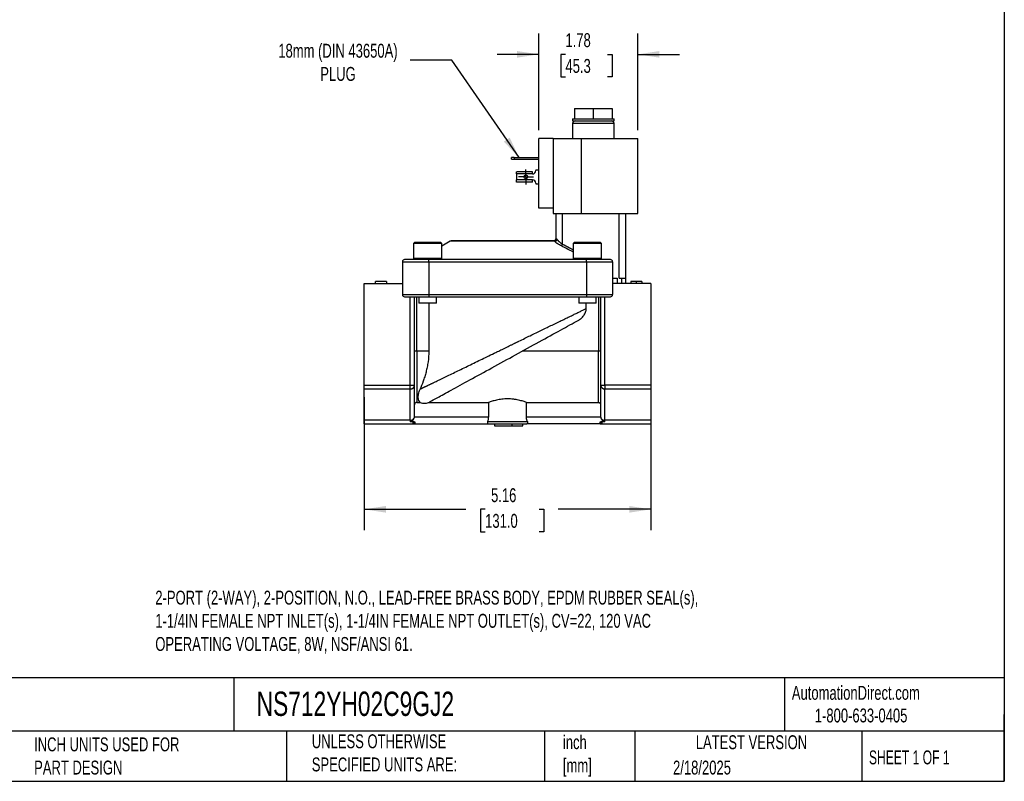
# Model space of a CAD drawing. Header units: inches. Extents: x 0.7 to 32.2, y 0.7 to 24.8.
# Tile 3 of 4: x 14.5 to 32.2, y 0.7 to 14.4. Entities that reach past the tile are written whole.
import ezdxf

# ---------------------------------------------------------------- set-up
doc = ezdxf.new("R2010")
doc.units = ezdxf.units.IN
doc.header["$LTSCALE"] = 3
doc.header["$MEASUREMENT"] = 0
doc.linetypes.add('SLD-Center', pattern=[0.75, 0.6, -0.05, 0.05, -0.05])
doc.linetypes.add('SLD-Solid', pattern=[0])
doc.layers.add('CENTER', color=40, linetype='SLD-Center')
doc.layers.add('DIMENSIONS', color=140, linetype='SLD-Solid', lineweight=25)
doc.layers.add('TEXT', color=140, linetype='SLD-Solid', lineweight=25)
doc.styles.add('SLDTEXTSTYLE0', font='TXT', dxfattribs={"width": 0.7})
doc.styles.add('SLDTEXTSTYLE1', font='TXT', dxfattribs={"width": 0.65})
doc.dimstyles.new('SLDDIMSTYLE0', dxfattribs={"dimtxt": 0.254883, "dimasz": 0.39, "dimexe": 0, "dimexo": 0.0625, "dimgap": 0.063721, "dimtad": 0, "dimtih": 1, "dimtoh": 1, "dimrnd": 1e-09, "dimzin": 12, "dimdsep": 46, "dimtxsty": 'SLDTEXTSTYLE0', "dimsah": 1, "dimcen": 0.09, "dimadec": 0, "dimazin": 3, "dimtfac": 1, "dimtmove": 0, "dimatfit": 0, "dimfxl": 0, "dimfrac": 2, "dimtolj": 1, "dimtzin": 12, "dimarcsym": 0})
doc.dimstyles.new('SLDDIMSTYLE1', dxfattribs={"dimtxt": 0.254883, "dimasz": 0.39, "dimexe": 0, "dimexo": 0.0625, "dimgap": 0.063721, "dimtad": 0, "dimtih": 1, "dimtoh": 1, "dimrnd": 1e-09, "dimzin": 12, "dimdsep": 46, "dimtxsty": 'SLDTEXTSTYLE0', "dimsah": 1, "dimcen": 0.09, "dimadec": 0, "dimazin": 3, "dimtfac": 1, "dimtofl": 0, "dimtmove": 0, "dimatfit": 3, "dimfxl": 0, "dimfrac": 2, "dimtolj": 1, "dimtzin": 12, "dimarcsym": 0})
doc.dimstyles.new('SLDDIMSTYLE3', dxfattribs={"dimtxt": 0.18, "dimasz": 0.39, "dimexe": 0, "dimexo": 0.0625, "dimgap": 0, "dimtad": 0, "dimtih": 1, "dimtoh": 1, "dimdec": 0, "dimrnd": 1e-09, "dimzin": 0, "dimdsep": 46, "dimtxsty": 'Standard', "dimsah": 1, "dimcen": 0.09, "dimadec": 0, "dimazin": 0, "dimtfac": 0.39, "dimtdec": 0, "dimtofl": 0, "dimtmove": 0, "dimatfit": 3, "dimfxl": 0, "dimfrac": 2, "dimtolj": 1, "dimtzin": 0, "dimarcsym": 0})

# ---------------------------------------------------------------- blocks, each defined once
blk = doc.blocks.new('_D_5')
at = {"layer": 'DIMENSIONS'}
for p, q in [((20.738, 7.656), (20.738, 5.266)), ((25.895, 7.506), (25.895, 5.266)), ((20.738, 5.641), (22.569, 5.641)), ((22.914, 5.641), (22.828, 5.641)), ((22.828, 5.641), (22.828, 5.236)), ((23.883, 5.641), (23.969, 5.641)), ((23.969, 5.641), (23.969, 5.236)), ((25.895, 5.641), (24.229, 5.641)), ((22.828, 5.236), (22.914, 5.236)), ((23.969, 5.236), (23.883, 5.236))]:
    blk.add_line(p, q, dxfattribs=at)
for points in [[(20.738, 5.641), (21.128, 5.581), (21.128, 5.701)], [(25.895, 5.641), (25.505, 5.701), (25.505, 5.581)]]:
    blk.add_solid(points, dxfattribs=at)
at = {"layer": 'DIMENSIONS', "char_height": 0.25, "attachment_point": 1, "style": 'SLDTEXTSTYLE0'}
for s, insert in [('5.16', (23.02, 6.02)), ('131.0', (22.914, 5.558))]:
    blk.add_mtext(s, dxfattribs=dict(at, insert=insert))
blk = doc.blocks.new('_D_6')
at = {"layer": 'DIMENSIONS'}
for p, q in [((23.877, 12.459), (23.877, 14.197)), ((25.659, 12.459), (25.659, 14.197)), ((23.877, 13.822), (23.127, 13.822)), ((24.358, 13.822), (24.273, 13.822)), ((24.273, 13.822), (24.273, 13.417)), ((25.116, 13.822), (25.201, 13.822)), ((25.201, 13.822), (25.201, 13.417)), ((25.659, 13.822), (26.409, 13.822)), ((24.273, 13.417), (24.358, 13.417)), ((25.201, 13.417), (25.116, 13.417))]:
    blk.add_line(p, q, dxfattribs=at)
for points in [[(23.877, 13.822), (23.487, 13.882), (23.487, 13.762)], [(25.659, 13.822), (26.049, 13.762), (26.049, 13.882)]]:
    blk.add_solid(points, dxfattribs=at)
at = {"layer": 'DIMENSIONS', "char_height": 0.25, "attachment_point": 1, "style": 'SLDTEXTSTYLE0'}
for s, insert in [('1.78', (24.358, 14.202)), ('45.3', (24.358, 13.739))]:
    blk.add_mtext(s, dxfattribs=dict(at, insert=insert))
blk = doc.blocks.new('SW_CENTERMARKSYMBOL_2')
at = {"layer": 'CENTER', "color": 0}
for p, q in [((-0.1, 0), (-0.1335, 0)), ((0, 0), (-0.1, 0)), ((0, 0.1), (0, 0.1335)), ((0, 0), (0, 0.1)), ((0, 0), (0, -0.1)), ((0, 0), (0.1, 0)), ((0.1, 0), (0.1335, 0)), ((0, -0.1), (0, -0.1335))]:
    blk.add_line(p, q, dxfattribs=at)

msp = doc.modelspace()

# ---------------------------------------------------------------- linework, layer by layer
for p, q in [((24.519, 12.849), (24.519, 12.663)), ((24.519, 12.849), (24.859, 12.849)), ((24.859, 12.849), (24.859, 12.663)), ((24.859, 12.849), (25.2, 12.849)), ((25.2, 12.849), (25.2, 12.663)), ((24.486, 12.663), (24.486, 12.626)), ((24.486, 12.663), (24.519, 12.663)), ((24.486, 12.626), (25.232, 12.626)), ((24.486, 12.576), (24.486, 12.309)), ((25.232, 12.576), (24.486, 12.576)), ((24.519, 12.663), (24.557, 12.663)), ((24.557, 12.663), (24.821, 12.663)), ((24.821, 12.663), (24.859, 12.663)), ((24.859, 12.663), (24.898, 12.663)), ((24.898, 12.663), (25.161, 12.663)), ((25.161, 12.663), (25.2, 12.663)), ((25.2, 12.663), (25.232, 12.663)), ((25.232, 12.626), (25.232, 12.663)), ((25.232, 12.309), (25.232, 12.576)), ((23.877, 11.059), (23.877, 12.309)), ((24.137, 12.309), (23.877, 12.309)), ((24.137, 12.309), (24.137, 11.059)), ((24.137, 12.309), (24.638, 12.309)), ((24.638, 12.309), (24.638, 10.959)), ((24.638, 12.309), (25.659, 12.309)), ((25.659, 10.959), (25.659, 12.309)), ((23.386, 11.936), (23.386, 11.968)), ((23.436, 11.968), (23.386, 11.968)), ((23.386, 11.936), (23.436, 11.936)), ((23.436, 11.968), (23.436, 11.936)), ((23.436, 11.968), (23.877, 11.968)), ((23.436, 11.936), (23.877, 11.936)), ((23.477, 11.671), (23.477, 11.709)), ((23.763, 11.712), (23.485, 11.712)), ((23.763, 11.671), (23.763, 11.712)), ((23.823, 11.743), (23.823, 11.731)), ((23.823, 11.743), (23.877, 11.743)), ((23.763, 11.671), (23.477, 11.671)), ((23.477, 11.671), (23.477, 11.564)), ((23.763, 11.564), (23.477, 11.564)), ((23.477, 11.526), (23.477, 11.564)), ((23.763, 11.523), (23.485, 11.523)), ((23.763, 11.523), (23.763, 11.564)), ((23.823, 11.504), (23.823, 11.493)), ((23.823, 11.493), (23.877, 11.493)), ((24.137, 11.059), (23.877, 11.059)), ((24.137, 11.059), (24.137, 10.959)), ((24.137, 10.959), (24.638, 10.959)), ((24.183, 10.959), (24.183, 10.506)), ((24.301, 10.959), (24.301, 10.411)), ((24.638, 10.959), (25.359, 10.959)), ((25.324, 9.797), (25.324, 10.959)), ((25.359, 10.959), (25.434, 10.959)), ((25.434, 10.959), (25.659, 10.959)), ((25.443, 9.797), (25.443, 10.959)), ((22.283, 10.461), (22.135, 10.371)), ((24.16, 10.461), (22.283, 10.461)), ((23.317, 10.467), (22.304, 10.467)), ((24.183, 10.506), (24.191, 10.506)), ((21.649, 10.447), (21.624, 10.421)), ((21.624, 10.421), (21.624, 10.158)), ((22.135, 10.421), (21.624, 10.421)), ((21.649, 10.447), (22.11, 10.447)), ((22.135, 10.421), (22.11, 10.447)), ((22.135, 10.158), (22.135, 10.421)), ((24.301, 10.411), (24.284, 10.378)), ((24.523, 10.447), (24.498, 10.421)), ((24.498, 10.421), (24.498, 10.158)), ((25.009, 10.421), (24.498, 10.421)), ((24.523, 10.447), (24.984, 10.447)), ((25.009, 10.421), (24.984, 10.447)), ((25.009, 10.158), (25.009, 10.421)), ((21.899, 10.132), (21.466, 10.132)), ((21.624, 10.158), (21.649, 10.132)), ((21.624, 10.158), (22.135, 10.158)), ((21.899, 10.093), (21.899, 10.132)), ((24.734, 10.132), (21.899, 10.132)), ((22.11, 10.132), (22.135, 10.158)), ((22.116, 10.138), (24.518, 10.138)), ((24.498, 10.158), (24.523, 10.132)), ((24.498, 10.158), (25.009, 10.158)), ((24.734, 10.093), (24.734, 10.132)), ((25.167, 10.132), (24.734, 10.132)), ((24.984, 10.132), (25.009, 10.158)), ((21.427, 10.093), (21.899, 10.093)), ((21.427, 10.093), (21.427, 9.502)), ((21.899, 10.093), (21.899, 9.502)), ((21.899, 10.093), (24.734, 10.093)), ((24.734, 10.093), (24.734, 9.502)), ((24.734, 10.093), (25.206, 10.093)), ((25.206, 10.093), (25.206, 9.502)), ((25.206, 9.797), (25.285, 9.797)), ((25.285, 9.797), (25.285, 9.699)), ((25.324, 9.797), (25.364, 9.797)), ((25.364, 9.797), (25.364, 9.699)), ((25.364, 9.797), (25.443, 9.797)), ((25.443, 9.699), (25.443, 9.797)), ((20.738, 7.872), (20.738, 9.699)), ((20.738, 9.699), (21.427, 9.699)), ((20.94, 9.699), (20.94, 9.738)), ((21.137, 9.738), (20.94, 9.738)), ((21.137, 9.738), (21.137, 9.699)), ((25.895, 9.699), (25.206, 9.699)), ((25.533, 9.738), (25.533, 9.699)), ((25.633, 9.699), (25.633, 9.738)), ((25.734, 9.738), (25.734, 9.699)), ((25.895, 9.699), (25.895, 7.872)), ((21.427, 9.502), (21.899, 9.502)), ((21.466, 9.463), (21.899, 9.463)), ((21.565, 7.872), (21.565, 9.463)), ((21.643, 7.872), (21.643, 9.463)), ((21.683, 8.486), (21.683, 9.463)), ((21.722, 9.463), (21.722, 9.345)), ((21.899, 9.502), (21.899, 9.463)), ((21.899, 9.502), (24.734, 9.502)), ((21.899, 9.463), (24.734, 9.463)), ((22.037, 9.345), (22.037, 9.463)), ((24.596, 9.463), (24.596, 9.345)), ((24.734, 9.502), (25.206, 9.502)), ((24.734, 9.502), (24.734, 9.463)), ((24.734, 9.463), (25.167, 9.463)), ((24.911, 9.345), (24.911, 9.463)), ((24.95, 9.463), (24.95, 8.486)), ((24.99, 9.463), (24.99, 7.872)), ((25.068, 7.872), (25.068, 9.463)), ((22.037, 9.345), (21.722, 9.345)), ((21.9, 9.345), (21.9, 8.486)), ((24.911, 9.345), (24.596, 9.345)), ((24.733, 9.253), (24.733, 9.345)), ((21.683, 8.486), (21.643, 8.486)), ((21.683, 8.486), (21.683, 7.562)), ((21.9, 8.486), (21.683, 8.486)), ((24.95, 8.486), (23.582, 8.486)), ((24.99, 8.486), (24.95, 8.486)), ((24.95, 7.562), (24.95, 8.486)), ((20.738, 7.872), (21.565, 7.872)), ((20.738, 7.806), (20.738, 7.872)), ((20.738, 7.806), (21.565, 7.806)), ((20.738, 7.242), (20.738, 7.806)), ((21.565, 7.872), (21.643, 7.872)), ((21.565, 7.806), (21.565, 7.872)), ((21.565, 7.242), (21.565, 7.806)), ((21.643, 7.325), (21.643, 7.872)), ((24.99, 7.872), (25.068, 7.872)), ((24.99, 7.872), (24.99, 7.325)), ((25.068, 7.872), (25.068, 7.806)), ((25.895, 7.872), (25.068, 7.872)), ((25.068, 7.806), (25.895, 7.806)), ((25.068, 7.242), (25.068, 7.806)), ((25.895, 7.872), (25.895, 7.806)), ((25.895, 7.806), (25.895, 7.242)), ((21.683, 7.562), (21.748, 7.562)), ((21.896, 7.562), (22.976, 7.562)), ((22.976, 7.562), (22.976, 7.297)), ((23.657, 7.562), (24.95, 7.562)), ((23.657, 7.297), (23.657, 7.562)), ((22.976, 7.297), (21.64, 7.297)), ((24.993, 7.297), (23.657, 7.297)), ((21.565, 7.242), (20.738, 7.242)), ((20.738, 7.179), (20.738, 7.242)), ((20.738, 7.179), (21.644, 7.179)), ((21.565, 7.242), (21.565, 7.214)), ((21.638, 7.214), (21.565, 7.214)), ((21.647, 7.18), (21.647, 7.18)), ((21.647, 7.18), (21.647, 7.18)), ((21.651, 7.21), (21.651, 7.179)), ((21.651, 7.179), (22.971, 7.179)), ((22.96, 7.219), (23.673, 7.219)), ((22.971, 7.179), (23.662, 7.179)), ((23.08, 7.179), (23.08, 7.14)), ((23.08, 7.14), (23.395, 7.14)), ((23.395, 7.179), (23.395, 7.14)), ((23.395, 7.14), (23.592, 7.14)), ((23.592, 7.14), (23.592, 7.179)), ((24.982, 7.179), (23.662, 7.179)), ((24.982, 7.179), (24.982, 7.21)), ((24.986, 7.18), (24.986, 7.18)), ((24.986, 7.18), (24.986, 7.18)), ((24.989, 7.179), (25.895, 7.179)), ((25.068, 7.214), (24.995, 7.214)), ((25.895, 7.242), (25.068, 7.242)), ((25.068, 7.214), (25.068, 7.242)), ((25.895, 7.242), (25.895, 7.179))]:
    msp.add_line(p, q)
msp.add_circle((23.647, 11.618), 0.0335)
for centre, radius, start, end in [((24.536, 12.576), 0.05, 90, 180), ((25.182, 12.576), 0.05, 0, 90), ((23.763, 11.731), 0.06, 270, 0), ((23.763, 11.504), 0.06, 0, 90), ((22.304, 10.427), 0.0394, 90, 121.2637), ((24.143, 10.506), 0.0394, 270, 0), ((24.153, 10.505), 0.0381, 272.1031, 1.959), ((24.161, 10.509), 0.0486, 268.2313, 342.1153), ((21.466, 10.093), 0.0394, 90, 180), ((25.167, 10.093), 0.0394, 0, 90), ((21.466, 9.502), 0.0394, 180, 270), ((25.167, 9.502), 0.0394, 270, 0), ((21.57, 7.879), 0.0733, 265.4655, 354.5999), ((25.063, 7.879), 0.0733, 185.4001, 274.5345), ((21.566, 7.325), 0.0833, 268.6902, 320.2966), ((25.067, 7.325), 0.0833, 219.7034, 271.3098), ((21.628, 7.15), 0.0357, 58.0457, 93.2117), ((21.628, 7.15), 0.0357, 58.2099, 93.198), ((21.651, 7.187), 0.00787, 237.9089, 270), ((24.982, 7.187), 0.00787, 270, 302.0903), ((25.005, 7.15), 0.0357, 86.7883, 121.9545), ((25.005, 7.15), 0.0357, 86.802, 121.7901)]:
    msp.add_arc(centre, radius, start, end)
for points in [[(23.477, 11.709), (23.48, 11.711), (23.482, 11.712), (23.485, 11.712)], [(23.485, 11.523), (23.482, 11.523), (23.48, 11.524), (23.477, 11.526)], [(21.896, 7.562), (21.906, 7.567), (21.917, 7.572), (21.928, 7.578)], [(21.64, 7.297), (21.637, 7.289), (21.634, 7.28), (21.631, 7.272)], [(21.64, 7.297), (21.642, 7.306), (21.643, 7.316), (21.643, 7.325)], [(24.99, 7.325), (24.99, 7.316), (24.991, 7.306), (24.993, 7.297)], [(25.003, 7.272), (24.999, 7.28), (24.996, 7.289), (24.993, 7.297)], [(21.626, 7.186), (21.626, 7.186), (21.626, 7.186), (21.626, 7.186)], [(25.007, 7.186), (25.007, 7.186), (25.007, 7.186), (25.007, 7.186)]]:
    msp.add_open_spline(points, degree=3)
for points, knots in [([(24.154, 10.467), (24.11, 10.467), (24.056, 10.467), (23.934, 10.467), (23.865, 10.467), (23.716, 10.467), (23.637, 10.467), (23.477, 10.467), (23.396, 10.467), (23.317, 10.467)], [0, 0, 0, 0, 0.25, 0.25, 0.5, 0.5, 0.75, 0.75, 1, 1, 1, 1]), ([(24.16, 10.461), (24.159, 10.461), (24.159, 10.462), (24.158, 10.464), (24.157, 10.465), (24.156, 10.465), (24.155, 10.466), (24.155, 10.466), (24.154, 10.467), (24.154, 10.467), (24.154, 10.467)], [0, 0, 0, 0, 0.113375, 0.229147, 0.347835, 0.469911, 0.595803, 0.725894, 0.860525, 1, 1, 1, 1]), ([(24.284, 10.378), (24.272, 10.384), (24.26, 10.39), (24.242, 10.401), (24.236, 10.404), (24.228, 10.409), (24.225, 10.411), (24.22, 10.415), (24.217, 10.416), (24.209, 10.422), (24.204, 10.425), (24.197, 10.431), (24.193, 10.433), (24.189, 10.436), (24.187, 10.438), (24.186, 10.439), (24.175, 10.447), (24.167, 10.454), (24.16, 10.461)], [0, 0, 0, 0, 0.25, 0.25, 0.375, 0.375, 0.4375, 0.4375, 0.5, 0.5, 0.625, 0.625, 0.6875, 0.71875, 0.71875, 0.75, 0.75, 1, 1, 1, 1]), ([(24.191, 10.506), (24.191, 10.506), (24.193, 10.506), (24.194, 10.505), (24.197, 10.504), (24.199, 10.503), (24.201, 10.502), (24.203, 10.5), (24.205, 10.497), (24.207, 10.495), (24.208, 10.495)], [0, 0, 0, 0, 0.130148, 0.257125, 0.381741, 0.504848, 0.627333, 0.750095, 0.874028, 1, 1, 1, 1]), ([(24.208, 10.495), (24.209, 10.493), (24.211, 10.49), (24.215, 10.485), (24.22, 10.479), (24.229, 10.47), (24.238, 10.461), (24.25, 10.45), (24.262, 10.44), (24.276, 10.429), (24.288, 10.42), (24.297, 10.414), (24.301, 10.411)], [0, 0, 0, 0, 0.052034, 0.111239, 0.177617, 0.251167, 0.422941, 0.501144, 0.644993, 0.776055, 0.894371, 1, 1, 1, 1]), ([(24.498, 10.267), (24.463, 10.285), (24.392, 10.323), (24.32, 10.359), (24.284, 10.378)], [0, 0, 0, 0, 0.488932, 1, 1, 1, 1]), ([(24.301, 10.411), (24.344, 10.39), (24.41, 10.356), (24.475, 10.321), (24.498, 10.31)], [0, 0, 0, 0, 0.657621, 1, 1, 1, 1]), ([(25.633, 9.738), (25.629, 9.738), (25.62, 9.738), (25.608, 9.738), (25.597, 9.738), (25.587, 9.738), (25.578, 9.738), (25.57, 9.738), (25.562, 9.738), (25.556, 9.738), (25.55, 9.738), (25.546, 9.738), (25.542, 9.738), (25.538, 9.738), (25.536, 9.738), (25.534, 9.738), (25.533, 9.738), (25.533, 9.738), (25.533, 9.738)], [0, 0, 0, 0, 0.000331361, 0.000638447, 0.000922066, 0.001184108, 0.001423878, 0.001645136, 0.001849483, 0.00203807, 0.002217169, 0.002388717, 0.002557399, 0.002723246, 0.002890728, 0.003062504, 0.003239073, 0.003424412, 0.003424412, 0.003424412, 0.003424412]), ([(25.734, 9.738), (25.734, 9.738), (25.734, 9.738), (25.733, 9.738), (25.731, 9.738), (25.729, 9.738), (25.725, 9.738), (25.721, 9.738), (25.716, 9.738), (25.711, 9.738), (25.704, 9.738), (25.697, 9.738), (25.689, 9.738), (25.679, 9.738), (25.669, 9.738), (25.658, 9.738), (25.646, 9.738), (25.637, 9.738), (25.633, 9.738)], [0, 0, 0, 0, 0.000185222, 0.000361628, 0.000533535, 0.000701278, 0.000868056, 0.001038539, 0.001212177, 0.001393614, 0.001584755, 0.001790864, 0.002013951, 0.002256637, 0.002519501, 0.002803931, 0.003111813, 0.003442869, 0.003442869, 0.003442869, 0.003442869]), ([(23.317, 8.565), (23.325, 8.569), (23.343, 8.578), (23.368, 8.59), (23.391, 8.601), (23.414, 8.612), (23.435, 8.622), (23.454, 8.632), (23.473, 8.641), (23.489, 8.649), (23.505, 8.657), (23.551, 8.679), (23.625, 8.715), (23.728, 8.765), (23.827, 8.813), (23.928, 8.862), (24.025, 8.909), (24.122, 8.956), (24.215, 9.001), (24.305, 9.045), (24.388, 9.085), (24.452, 9.116), (24.5, 9.14), (24.533, 9.156), (24.565, 9.171), (24.596, 9.186), (24.626, 9.201), (24.654, 9.215), (24.682, 9.228), (24.708, 9.241), (24.725, 9.249), (24.733, 9.253)], [0, 0, 0, 0, 0.016236, 0.03164, 0.04621, 0.059947, 0.07285, 0.084921, 0.096159, 0.106563, 0.116134, 0.124872, 0.192176, 0.252246, 0.318798, 0.380887, 0.446804, 0.509487, 0.575849, 0.639971, 0.701868, 0.761555, 0.789173, 0.816505, 0.843554, 0.87032, 0.896807, 0.923016, 0.94895, 0.97461, 1, 1, 1, 1]), ([(24.584, 9.036), (24.604, 9.047), (24.623, 9.06), (24.658, 9.09), (24.674, 9.107), (24.694, 9.134), (24.701, 9.144), (24.712, 9.164), (24.717, 9.174), (24.725, 9.196), (24.728, 9.207), (24.732, 9.23), (24.733, 9.241), (24.733, 9.253)], [0, 0, 0, 0, 0.25, 0.25, 0.5, 0.5, 0.625, 0.625, 0.75, 0.75, 0.875, 0.875, 1, 1, 1, 1]), ([(21.928, 7.578), (21.953, 7.592), (21.998, 7.617), (22.126, 7.687), (22.208, 7.732), (22.403, 7.839), (22.516, 7.901), (22.763, 8.036), (22.897, 8.11), (23.175, 8.263), (23.319, 8.342), (23.606, 8.499), (23.749, 8.578), (24.022, 8.728), (24.151, 8.799), (24.388, 8.928), (24.494, 8.987), (24.584, 9.036)], [0, 0, 0, 0, 0.125, 0.125, 0.25, 0.25, 0.375, 0.375, 0.5, 0.5, 0.625, 0.625, 0.75, 0.75, 0.875, 0.875, 1, 1, 1, 1]), ([(21.743, 7.801), (21.746, 7.803), (21.753, 7.806), (21.763, 7.811), (21.773, 7.816), (21.784, 7.821), (21.795, 7.826), (21.807, 7.832), (21.819, 7.838), (21.832, 7.844), (21.844, 7.85), (21.857, 7.857), (21.871, 7.863), (21.885, 7.87), (21.899, 7.877), (21.914, 7.884), (21.929, 7.891), (21.944, 7.899), (21.96, 7.906), (21.976, 7.914), (22.013, 7.932), (22.073, 7.961), (22.163, 8.005), (22.262, 8.053), (22.367, 8.104), (22.479, 8.158), (22.592, 8.213), (22.71, 8.271), (22.828, 8.328), (22.951, 8.387), (23.042, 8.432), (23.106, 8.463), (23.14, 8.479), (23.177, 8.497), (23.22, 8.518), (23.267, 8.541), (23.299, 8.557), (23.317, 8.565)], [0, 0, 0, 0, 0.011869, 0.023789, 0.035761, 0.047786, 0.059863, 0.071993, 0.084177, 0.096416, 0.108709, 0.121057, 0.13346, 0.14592, 0.158435, 0.171008, 0.183638, 0.196325, 0.20907, 0.221874, 0.234736, 0.294622, 0.356706, 0.42102, 0.487592, 0.550904, 0.617545, 0.680228, 0.747495, 0.807854, 0.875559, 0.890531, 0.90781, 0.927396, 0.94929, 0.973491, 1, 1, 1, 1]), ([(21.9, 8.486), (21.9, 8.42), (21.895, 8.356), (21.883, 8.261), (21.877, 8.229), (21.865, 8.168), (21.858, 8.138), (21.843, 8.08), (21.835, 8.051), (21.818, 7.996), (21.809, 7.97), (21.781, 7.892), (21.762, 7.844), (21.743, 7.801)], [0, 0, 0, 0, 0.25, 0.25, 0.375, 0.375, 0.5, 0.5, 0.625, 0.625, 0.75, 0.75, 1, 1, 1, 1]), ([(21.748, 7.562), (21.738, 7.571), (21.729, 7.583), (21.717, 7.612), (21.712, 7.629), (21.71, 7.67), (21.712, 7.693), (21.719, 7.731), (21.723, 7.745), (21.731, 7.772), (21.737, 7.786), (21.743, 7.801)], [0, 0, 0, 0, 0.25, 0.25, 0.5, 0.5, 0.75, 0.75, 0.875, 0.875, 1, 1, 1, 1]), ([(23.657, 7.562), (23.64, 7.568), (23.62, 7.576), (23.584, 7.587), (23.571, 7.591), (23.544, 7.598), (23.529, 7.601), (23.5, 7.608), (23.485, 7.611), (23.461, 7.615), (23.453, 7.617), (23.436, 7.619), (23.428, 7.62), (23.403, 7.623), (23.386, 7.625), (23.352, 7.627), (23.335, 7.627), (23.282, 7.627), (23.248, 7.625), (23.197, 7.619), (23.181, 7.617), (23.149, 7.611), (23.134, 7.608), (23.104, 7.602), (23.09, 7.598), (23.063, 7.591), (23.05, 7.587), (23.026, 7.58), (23.015, 7.576), (22.994, 7.569), (22.984, 7.565), (22.976, 7.562)], [0, 0, 0, 0, 0.125, 0.125, 0.1875, 0.1875, 0.25, 0.25, 0.3125, 0.3125, 0.34375, 0.34375, 0.375, 0.375, 0.4375, 0.4375, 0.5, 0.5, 0.625, 0.625, 0.6875, 0.6875, 0.75, 0.75, 0.8125, 0.8125, 0.875, 0.875, 0.9375, 0.9375, 1, 1, 1, 1]), ([(21.683, 7.562), (21.677, 7.562), (21.672, 7.561), (21.663, 7.557), (21.658, 7.554), (21.651, 7.546), (21.648, 7.542), (21.644, 7.532), (21.643, 7.527), (21.643, 7.522)], [0, 0, 0, 0, 0.25, 0.25, 0.5, 0.5, 0.75, 0.75, 1, 1, 1, 1]), ([(21.748, 7.562), (21.76, 7.557), (21.772, 7.554), (21.797, 7.549), (21.809, 7.548), (21.835, 7.548), (21.847, 7.549), (21.872, 7.554), (21.884, 7.557), (21.896, 7.562)], [0, 0, 0, 0, 0.25, 0.25, 0.5, 0.5, 0.75, 0.75, 1, 1, 1, 1]), ([(24.95, 7.562), (24.956, 7.562), (24.961, 7.561), (24.97, 7.557), (24.975, 7.554), (24.982, 7.546), (24.985, 7.542), (24.989, 7.532), (24.99, 7.527), (24.99, 7.522)], [0, 0, 0, 0, 0.25, 0.25, 0.5, 0.5, 0.75, 0.75, 1, 1, 1, 1]), ([(21.631, 7.272), (21.627, 7.265), (21.623, 7.258), (21.615, 7.246), (21.61, 7.24), (21.599, 7.229), (21.594, 7.225), (21.584, 7.219), (21.58, 7.217), (21.573, 7.215), (21.569, 7.214), (21.565, 7.214)], [0, 0, 0, 0, 0.25, 0.25, 0.5, 0.5, 0.75, 0.75, 0.875, 0.875, 1, 1, 1, 1]), ([(22.96, 7.219), (22.962, 7.224), (22.964, 7.229), (22.968, 7.241), (22.97, 7.248), (22.973, 7.261), (22.974, 7.268), (22.975, 7.282), (22.976, 7.29), (22.976, 7.297)], [0, 0, 0, 0, 0.25, 0.25, 0.5, 0.5, 0.75, 0.75, 1, 1, 1, 1]), ([(23.673, 7.219), (23.671, 7.224), (23.669, 7.229), (23.665, 7.241), (23.663, 7.248), (23.661, 7.261), (23.659, 7.268), (23.658, 7.282), (23.657, 7.29), (23.657, 7.297)], [0, 0, 0, 0, 0.25, 0.25, 0.5, 0.5, 0.75, 0.75, 1, 1, 1, 1]), ([(25.068, 7.214), (25.064, 7.214), (25.06, 7.215), (25.053, 7.217), (25.049, 7.219), (25.039, 7.224), (25.034, 7.229), (25.023, 7.24), (25.018, 7.246), (25.01, 7.258), (25.006, 7.265), (25.003, 7.272)], [0, 0, 0, 0, 0.125, 0.125, 0.25, 0.25, 0.5, 0.5, 0.75, 0.75, 1, 1, 1, 1]), ([(21.626, 7.186), (21.626, 7.186), (21.624, 7.187), (21.623, 7.188), (21.622, 7.189), (21.621, 7.191), (21.621, 7.194), (21.621, 7.198), (21.623, 7.202), (21.625, 7.205), (21.628, 7.208), (21.631, 7.211), (21.634, 7.213), (21.636, 7.214), (21.638, 7.214)], [0, 0, 0, 0, 0.058333, 0.119232, 0.1829, 0.249513, 0.374304, 0.499385, 0.628626, 0.747466, 0.819803, 0.885425, 0.945135, 1, 1, 1, 1]), ([(21.643, 7.179), (21.642, 7.179), (21.641, 7.179), (21.639, 7.18), (21.637, 7.18), (21.635, 7.181), (21.632, 7.182), (21.629, 7.184), (21.627, 7.185), (21.626, 7.186)], [0, 0, 0, 0, 0.1585419, 0.2947291, 0.4085624, 0.500044, 0.6935374, 0.8601492, 1, 1, 1, 1]), ([(21.638, 7.214), (21.639, 7.214), (21.64, 7.214), (21.643, 7.214), (21.645, 7.214), (21.648, 7.213), (21.65, 7.212), (21.651, 7.211), (21.651, 7.21)], [0, 0, 0, 0, 0.176059, 0.341911, 0.499715, 0.688747, 0.852195, 1, 1, 1, 1]), ([(21.651, 7.179), (21.651, 7.179), (21.651, 7.179), (21.65, 7.179), (21.649, 7.179), (21.649, 7.179), (21.649, 7.179), (21.649, 7.179), (21.649, 7.179), (21.649, 7.179), (21.649, 7.179), (21.648, 7.179), (21.646, 7.179), (21.643, 7.179)], [0, 0, 0, 0, 0.25, 0.375, 0.4375, 0.46875, 0.484375, 0.492187, 0.496094, 0.496094, 0.5, 0.5, 1, 1, 1, 1]), ([(21.651, 7.21), (21.651, 7.21), (21.651, 7.21), (21.65, 7.21), (21.65, 7.21), (21.65, 7.209), (21.649, 7.208), (21.649, 7.208), (21.649, 7.206), (21.648, 7.205), (21.648, 7.203), (21.647, 7.2), (21.647, 7.196), (21.646, 7.191), (21.646, 7.186), (21.646, 7.183), (21.646, 7.181), (21.647, 7.181), (21.647, 7.18)], [0, 0, 0, 0, 0.004611, 0.010789, 0.019304, 0.030447, 0.044344, 0.061054, 0.080608, 0.109464, 0.142731, 0.180418, 0.302664, 0.446024, 0.59319, 0.734365, 0.869873, 1, 1, 1, 1]), ([(22.96, 7.219), (22.957, 7.212), (22.956, 7.207), (22.956, 7.197), (22.956, 7.193), (22.959, 7.186), (22.961, 7.183), (22.965, 7.18), (22.968, 7.179), (22.971, 7.179)], [0, 0, 0, 0, 0.25, 0.25, 0.5, 0.5, 0.75, 0.75, 1, 1, 1, 1]), ([(23.673, 7.219), (23.676, 7.212), (23.677, 7.207), (23.677, 7.197), (23.677, 7.193), (23.674, 7.186), (23.672, 7.183), (23.668, 7.18), (23.665, 7.179), (23.662, 7.179)], [0, 0, 0, 0, 0.25, 0.25, 0.5, 0.5, 0.75, 0.75, 1, 1, 1, 1]), ([(24.982, 7.21), (24.982, 7.211), (24.983, 7.211), (24.984, 7.212), (24.986, 7.213), (24.988, 7.214), (24.992, 7.214), (24.994, 7.214), (24.995, 7.214)], [0, 0, 0, 0, 0.1104362, 0.228049, 0.3576666, 0.5029252, 0.7412378, 1, 1, 1, 1]), ([(24.986, 7.18), (24.986, 7.18), (24.986, 7.181), (24.987, 7.181), (24.987, 7.183), (24.987, 7.184), (24.987, 7.186), (24.987, 7.188), (24.987, 7.191), (24.986, 7.194), (24.986, 7.198), (24.986, 7.201), (24.985, 7.204), (24.985, 7.205), (24.984, 7.207), (24.984, 7.208), (24.984, 7.209), (24.983, 7.21), (24.983, 7.21), (24.982, 7.21), (24.982, 7.21)], [0, 0, 0, 0, 0.073697, 0.149119, 0.226312, 0.305329, 0.386229, 0.469074, 0.553927, 0.65181, 0.740319, 0.819497, 0.859733, 0.894762, 0.92459, 0.949241, 0.968777, 0.983342, 0.993324, 1, 1, 1, 1]), ([(24.99, 7.179), (24.989, 7.179), (24.987, 7.179), (24.986, 7.179), (24.985, 7.179), (24.985, 7.179), (24.985, 7.179), (24.985, 7.179), (24.985, 7.179), (24.985, 7.179), (24.985, 7.179), (24.983, 7.179), (24.982, 7.179), (24.982, 7.179)], [0, 0, 0, 0, 0.25, 0.375, 0.4375, 0.46875, 0.484375, 0.492188, 0.496094, 0.496094, 0.5, 0.5, 1, 1, 1, 1]), ([(25.007, 7.186), (25.006, 7.185), (25.005, 7.184), (25.002, 7.183), (25, 7.182), (24.997, 7.181), (24.994, 7.179), (24.991, 7.179), (24.99, 7.179)], [0, 0, 0, 0, 0.102377, 0.219796, 0.35232, 0.499988, 0.705243, 1, 1, 1, 1]), ([(24.995, 7.214), (24.996, 7.214), (24.998, 7.213), (25, 7.212), (25.002, 7.211), (25.004, 7.209), (25.006, 7.208), (25.008, 7.205), (25.01, 7.202), (25.012, 7.198), (25.012, 7.194), (25.012, 7.191), (25.011, 7.189), (25.009, 7.187), (25.008, 7.186), (25.007, 7.186)], [0, 0, 0, 0, 0.0361107, 0.0741946, 0.1146106, 0.1576593, 0.2035897, 0.2526067, 0.3713989, 0.5006719, 0.6257061, 0.7505286, 0.8386562, 0.9216636, 1, 1, 1, 1])]:
    msp.add_open_spline(points, degree=3, knots=knots)
at = {"layer": 'TEXT'}
for p, q in [((32.25, 24.75), (32.25, 0.75)), ((32.25, 2.613), (0.75, 2.613)), ((18.397, 2.613), (18.397, 1.65)), ((28.296, 2.613), (28.296, 1.65)), ((32.25, 0.75), (32.25, 1.95)), ((32.25, 1.65), (0.75, 1.65)), ((19.344, 1.65), (19.344, 0.75)), ((23.979, 1.65), (23.979, 0.75)), ((25.608, 1.65), (25.608, 0.75)), ((29.687, 1.65), (29.687, 0.75)), ((0.75, 0.75), (32.25, 0.75))]:
    msp.add_line(p, q, dxfattribs=at)

# ---------------------------------------------------------------- block references
at = {"layer": 'CENTER'}
msp.add_blockref('SW_CENTERMARKSYMBOL_2', (23.647, 11.618), dxfattribs=at)

# ---------------------------------------------------------------- texts
at = {"layer": 'TEXT'}
for s, insert, char_height, attachment_point, style in [('18mm (DIN 43650A)^JPLUG', (20.267, 14.012), 0.25, 2, 'SLDTEXTSTYLE0'), ('2-PORT (2-WAY), 2-POSITION, N.O., LEAD-FREE BRASS BODY, EPDM RUBBER SEAL(s), ^J1-1/4IN FEMALE NPT INLET(s), 1-1/4IN FEMALE NPT OUTLET(s), CV=22, 120 VAC ^JOPERATING VOLTAGE, 8W, NSF/ANSI 61.', (16.982, 4.178), 0.25, 1, 'SLDTEXTSTYLE0'), ('AutomationDirect.com', (28.429, 2.466), 0.25, 1, 'SLDTEXTSTYLE0'), ('NS712YH02C9GJ2', (18.804, 2.363), 0.4375, 1, 'SLDTEXTSTYLE0'), ('1-800-633-0405', (28.842, 2.059), 0.25, 1, 'SLDTEXTSTYLE0'), ('UNLESS OTHERWISE ^JSPECIFIED UNITS ARE:', (19.796, 1.595), 0.25, 1, 'SLDTEXTSTYLE0'), ('inch^J[mm]', (24.312, 1.578), 0.25, 1, 'SLDTEXTSTYLE0'), ('INCH UNITS USED FOR ^JPART DESIGN', (14.803, 1.539), 0.25, 1, 'SLDTEXTSTYLE0'), ('LATEST VERSION', (27.703, 1.578), 0.25, 2, 'SLDTEXTSTYLE0'), ('SHEET 1 OF 1', (29.816, 1.305), 0.25, 1, 'SLDTEXTSTYLE1'), ('2/18/2025', (26.293, 1.122), 0.25, 1, 'SLDTEXTSTYLE0')]:
    msp.add_mtext(s, dxfattribs=dict(at, insert=insert, char_height=char_height, attachment_point=attachment_point, style=style))

# ---------------------------------------------------------------- dimensions: what is measured, and where the dimension line sits
at = {"layer": 'DIMENSIONS'}
for base, p1, p2, dimstyle, picture, middle in [((23.877, 13.822), (25.659, 12.309), (23.877, 12.309), 'SLDDIMSTYLE0', '_D_6', (24.737, 13.822)), ((25.895, 5.641), (20.738, 7.806), (25.895, 7.656), 'SLDDIMSTYLE1', '_D_5', (23.399, 5.641))]:
    dim = msp.add_linear_dim(base=base, p1=p1, p2=p2, dimstyle=dimstyle, dxfattribs=at)
    dim.commit()
    dim.dimension.update_dxf_attribs({"geometry": picture, "text_midpoint": middle, "dimtype": 160})

# ---------------------------------------------------------------- leaders
at = {"layer": 'TEXT'}
msp.add_leader([(23.524, 11.968), (22.313, 13.72), (21.563, 13.72)], dimstyle='SLDDIMSTYLE3', dxfattribs=at)

doc.saveas('drawing.dxf')
